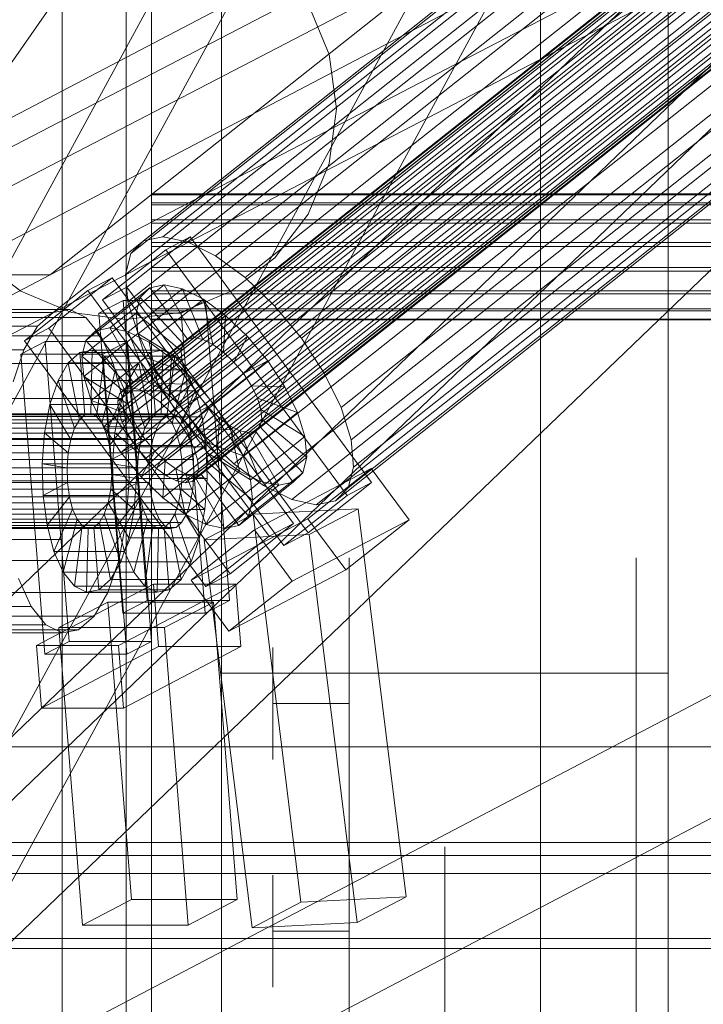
# Model space of a CAD drawing. Header units: millimetres. Extents: x -4738 to 65662, y -68080 to 6847.
# Tile 145 of 256: x -1517 to -1409, y -34225 to -34071. Entities that reach past the tile are written whole.
import ezdxf

# ---------------------------------------------------------------- set-up
doc = ezdxf.new("R2010")
doc.units = ezdxf.units.MM
for name, color, linetype, lineweight in [('COTAS_O', 1, 'Continuous', 0), ('frontal_briquetadora', 7, 'Continuous', 0), ('frontal_C03', 7, 'Continuous', 0), ('frontal_C10', 7, 'Continuous', 0), ('frontal_dosificador', 7, 'Continuous', 0), ('frontal_tolva', 7, 'Continuous', 0)]:
    doc.layers.add(name, color=color, linetype=linetype, lineweight=lineweight)
doc.dimstyles.new('R19_100', dxfattribs={"dimtxt": 250, "dimasz": 150, "dimexe": 150, "dimexo": 80, "dimgap": 100, "dimtad": 1, "dimtih": 1, "dimtoh": 1, "dimdsep": 46, "dimcen": 0.09, "dimadec": 0, "dimazin": 0, "dimtfac": 1, "dimtdec": 4, "dimtofl": 0, "dimtmove": 0, "dimatfit": 3, "dimfxl": 1, "dimtolj": 1, "dimtzin": 0, "dimarcsym": 0})

# ---------------------------------------------------------------- blocks, each defined once
blk = doc.blocks.new('DIM_R30_47')
at = {"layer": 'COTAS_O'}
for p, q in [((-1725, -31700), (-1025, -31700)), ((-1025, -31700), (-1070, -31850)), ((-1025, -34400), (-1025, -31700)), ((-1025, -31700), (-980, -31850)), ((-1025, -34400), (-1070, -34250)), ((-1025, -34400), (-980, -34250)), ((-1725, -34400), (-1025, -34400))]:
    blk.add_line(p, q, dxfattribs=at)
blk.add_text('2700 O', height=250, rotation=90, dxfattribs=at).set_placement((-1125, -33050))
blk = doc.blocks.new('DIM_R30_48')
at = {"layer": 'COTAS_O'}
for p, q in [((-1725, -33700), (-1575, -33655)), ((1725, -33700), (1575, -33655)), ((-1725, -34400), (-1725, -33700)), ((-1725, -33700), (1725, -33700)), ((-1725, -33700), (-1575, -33745)), ((1725, -33700), (1575, -33745)), ((1725, -34400), (1725, -33700))]:
    blk.add_line(p, q, dxfattribs=at)
blk.add_text('3450 O', height=250, dxfattribs=at).set_placement((0, -33600))
blk = doc.blocks.new('DIM_R30_53')
at = {"layer": 'COTAS_O'}
for p, q in [((-1480, -33670), (-780, -33670)), ((-780, -33670), (-825, -33820)), ((-780, -36000), (-780, -33670)), ((-780, -33670), (-735, -33820)), ((-780, -36000), (-825, -35850)), ((-780, -36000), (-735, -35850)), ((-1480, -36000), (-780, -36000))]:
    blk.add_line(p, q, dxfattribs=at)
blk.add_text('2330 O', height=250, rotation=90, dxfattribs=at).set_placement((-880, -34835))

msp = doc.modelspace()

# ---------------------------------------------------------------- linework, layer by layer
at = {"layer": 'frontal_briquetadora'}
for p, q in [((-1510, -34075.747), (-1510, -34064.906)), ((-1510, -34087.632), (-1510, -34075.747)), ((-1510, -34088.791), (-1510, -34083.177)), ((-1510, -34100.514), (-1510, -34087.632)), ((-1510, -34099.562), (-1510, -34088.791)), ((-1510, -34114.62), (-1510, -34099.562)), ((-1510, -34114.338), (-1510, -34100.514)), ((-1510, -34129.049), (-1510, -34114.338)), ((-1510, -34132.744), (-1510, -34114.62)), ((-1510, -34144.586), (-1510, -34129.049)), ((-1510, -34152.465), (-1510, -34132.744)), ((-1510, -34160.884), (-1510, -34144.586)), ((-1660, -34152.465), (-1510, -34152.465)), ((-1510, -34152.465), (-1510, -34172.186)), ((-1465, -34158.033), (-1465, -34155.338)), ((-1420, -34158.033), (-1420, -34155.338)), ((-1465, -34163.372), (-1465, -34158.033)), ((-1420, -34163.372), (-1420, -34158.033)), ((-1510, -34177.878), (-1510, -34160.884)), ((-1465, -34171.257), (-1465, -34163.372)), ((-1420, -34171.257), (-1420, -34163.372)), ((-1477, -34171.164), (-1477, -34169.426)), ((-1465, -34171.164), (-1465, -34169.426)), ((-1477, -34174.295), (-1477, -34171.164)), ((-1465, -34174.295), (-1465, -34171.164)), ((-1465, -34181.539), (-1465, -34171.257)), ((-1420, -34181.539), (-1420, -34171.257)), ((-1510, -34172.186), (-1510, -34190.31)), ((-1477, -34178.2), (-1477, -34174.295)), ((-1465, -34178.2), (-1465, -34174.295)), ((-1510, -34195.496), (-1510, -34177.878)), ((-1465, -34178.2), (-1477, -34178.2)), ((-1477, -34178.2), (-1477, -34182.105)), ((-1465, -34178.2), (-1465, -34182.105)), ((-1477, -34182.105), (-1477, -34185.236)), ((-1465, -34194.029), (-1465, -34181.539)), ((-1465, -34182.105), (-1465, -34185.236)), ((-1420, -34194.029), (-1420, -34181.539)), ((-1477, -34185.236), (-1477, -34186.974)), ((-1465, -34185.236), (-1465, -34186.974)), ((-1510, -34190.31), (-1510, -34205.367)), ((-1465, -34208.492), (-1465, -34194.029)), ((-1420, -34208.492), (-1420, -34194.029)), ((-1510, -34213.667), (-1510, -34195.496)), ((-1450, -34202.811), (-1450, -34200.668)), ((-1450, -34207.07), (-1450, -34202.811)), ((-1510, -34205.367), (-1510, -34216.139)), ((-1477, -34206.838), (-1477, -34205.1)), ((-1465, -34206.838), (-1465, -34205.1)), ((-1477, -34209.969), (-1477, -34206.838)), ((-1465, -34209.969), (-1465, -34206.838)), ((-1465, -34224.66), (-1465, -34208.492)), ((-1450, -34213.397), (-1450, -34207.07)), ((-1420, -34224.66), (-1420, -34208.492)), ((-1477, -34213.874), (-1477, -34209.969)), ((-1465, -34213.874), (-1465, -34209.969)), ((-1510, -34232.316), (-1510, -34213.667)), ((-1465, -34213.874), (-1477, -34213.874)), ((-1477, -34213.874), (-1477, -34217.779)), ((-1465, -34213.874), (-1465, -34217.779)), ((-1450, -34221.717), (-1450, -34213.397)), ((-1510, -34216.139), (-1510, -34221.752)), ((-1477, -34217.779), (-1477, -34220.911)), ((-1465, -34217.779), (-1465, -34220.911)), ((-1477, -34220.911), (-1477, -34222.649)), ((-1465, -34220.911), (-1465, -34222.649)), ((-1450, -34231.933), (-1450, -34221.717)), ((-1465, -34242.232), (-1465, -34224.66)), ((-1420, -34242.232), (-1420, -34224.66))]:
    msp.add_line(p, q, dxfattribs=at)
at = {"layer": 'frontal_C03'}
for p, q in [((-1500, -34954.179), (-1500, -32259.264)), ((-1496, -32259.264), (-1496, -34954.179)), ((-1435, -32259.264), (-1435, -34954.179)), ((-1500, -32263.162), (-1500, -34958.077)), ((-1435, -34958.077), (-1435, -32263.162)), ((-1500, -35437.51), (-1500, -32742.595)), ((-1435, -32742.595), (-1435, -35437.51)), ((-1500, -32746.492), (-1500, -35441.408)), ((-1496, -35441.408), (-1496, -32746.492)), ((-1435, -35441.408), (-1435, -32746.492)), ((-1485, -35988), (-1485, -33007.45)), ((-1415, -35988), (-1415, -33007.45)), ((-1485, -35988), (-1485, -33563.95)), ((-1415, -35988), (-1415, -33563.95)), ((-1496, -34099.707), (-1496, -34098.323)), ((-1496, -34098.323), (-1496, -34098.441)), ((1496, -34098.323), (-1496, -34098.323)), ((-1496, -34098.441), (-1496, -34100.042)), ((1496, -34098.441), (-1496, -34098.441)), ((-1496, -34102.381), (-1496, -34099.707)), ((1496, -34099.707), (-1496, -34099.707)), ((-1496, -34100.042), (-1496, -34102.883)), ((1496, -34100.042), (-1496, -34100.042)), ((-1496, -34105.94), (-1496, -34102.381)), ((1496, -34102.381), (-1496, -34102.381)), ((-1496, -34102.883), (-1496, -34106.531)), ((1496, -34102.883), (-1496, -34102.883)), ((-1496, -34109.84), (-1496, -34105.94)), ((-1496, -34105.94), (1496, -34105.94)), ((-1496, -34106.531), (-1496, -34110.431)), ((1496, -34106.531), (-1496, -34106.531)), ((-1496, -34113.488), (-1496, -34109.84)), ((1496, -34109.84), (-1496, -34109.84)), ((-1496, -34110.431), (-1496, -34113.989)), ((1496, -34110.431), (-1496, -34110.431)), ((-1496, -34116.329), (-1496, -34113.488)), ((1496, -34113.488), (-1496, -34113.488)), ((-1496, -34113.989), (-1496, -34116.664)), ((1496, -34113.989), (-1496, -34113.989)), ((-1496, -34117.93), (-1496, -34116.329)), ((1496, -34116.329), (-1496, -34116.329)), ((-1496, -34116.664), (-1496, -34118.048)), ((1496, -34116.664), (-1496, -34116.664)), ((-1496, -34118.048), (-1496, -34117.93)), ((1496, -34117.93), (-1496, -34117.93)), ((1496, -34118.048), (-1496, -34118.048)), ((-1485, -34173.45), (-1415, -34173.45)), ((-1485, -35988), (-1485, -34173.45)), ((-1415, -35988), (-1415, -34173.45))]:
    msp.add_line(p, q, dxfattribs=at)
at = {"layer": 'frontal_C10'}
for p, q in [((-1511.88, -34111.002), (-1136.601, -33916.019)), ((-1136.135, -33921.899), (-1511.413, -34116.882)), ((-1272.854, -33926.045), (-1717.35, -34352.76)), ((-1694.337, -34352.76), (-1249.842, -33926.045)), ((-1713.232, -34380.849), (-1268.737, -33954.133)), ((-1690.22, -34380.849), (-1245.724, -33954.133)), ((-1735.512, -34200.256), (-1276.132, -33959.683)), ((-1698.692, -34200.256), (-1239.313, -33959.683)), ((-1334.597, -33978.551), (-1494.22, -34105.026)), ((-1337.62, -33979.174), (-1497.243, -34105.649)), ((-1330.755, -33979.359), (-1490.378, -34105.833)), ((-1339.617, -33981.187), (-1499.24, -34107.661)), ((-1326.355, -33981.543), (-1485.978, -34108.018)), ((-1315.843, -33982.929), (-1501.005, -34129.639)), ((-1315.135, -33982.216), (-1500.298, -34128.926)), ((-1314.064, -33981.995), (-1499.227, -34128.705)), ((-1312.703, -33982.281), (-1497.865, -34128.992)), ((-1311.144, -33983.055), (-1496.306, -34129.766)), ((-1316.139, -33984.086), (-1501.302, -34130.796)), ((-1340.453, -33984.451), (-1500.076, -34110.926)), ((-1309.493, -33984.264), (-1494.656, -34130.975)), ((-1316.004, -33985.607), (-1501.166, -34132.317)), ((-1307.864, -33985.826), (-1493.027, -34132.536)), ((-1321.698, -33984.955), (-1481.321, -34111.43)), ((-1315.445, -33987.389), (-1500.608, -34134.1)), ((-1491.53, -34134.344), (-1306.367, -33987.633)), ((-1340.071, -33988.745), (-1499.694, -34115.219)), ((-1314.503, -33989.311), (-1499.665, -34136.022)), ((-1317.1, -33989.362), (-1476.723, -34115.836)), ((-1305.105, -33989.564), (-1490.267, -34136.274)), ((-1313.24, -33991.242), (-1498.403, -34137.952)), ((-1304.162, -33991.486), (-1489.325, -34138.196)), ((-1338.496, -33993.775), (-1498.119, -34120.249)), ((-1311.743, -33993.049), (-1496.906, -34139.76)), ((-1303.604, -33993.268), (-1488.766, -34139.978)), ((-1310.114, -33994.611), (-1495.277, -34141.321)), ((-1303.468, -33994.789), (-1488.631, -34141.5)), ((-1472.498, -34120.938), (-1312.875, -33994.463)), ((-1308.464, -33995.82), (-1493.626, -34142.53)), ((-1306.905, -33996.594), (-1492.067, -34143.304)), ((-1305.543, -33996.88), (-1490.706, -34143.59)), ((-1304.472, -33996.659), (-1489.635, -34143.369)), ((-1303.765, -33995.946), (-1488.927, -34142.656)), ((-1335.836, -33999.199), (-1495.459, -34125.674)), ((-1309.311, -33999.912), (-1468.934, -34126.386)), ((-1699.817, -34442.775), (-1460.488, -34002.775)), ((-1447.984, -34002.775), (-1687.313, -34442.775)), ((-1332.272, -34004.648), (-1491.895, -34131.122)), ((-1306.651, -34005.336), (-1466.274, -34131.81)), ((-1328.047, -34009.749), (-1487.67, -34136.224)), ((-1305.076, -34010.366), (-1464.699, -34136.841)), ((-1323.449, -34014.156), (-1483.072, -34140.63)), ((-1304.694, -34014.66), (-1464.317, -34141.134)), ((-1318.792, -34017.568), (-1478.415, -34144.042)), ((-1305.53, -34017.924), (-1465.153, -34144.398)), ((-1314.392, -34019.752), (-1474.015, -34146.226)), ((-1307.527, -34019.936), (-1467.15, -34146.411)), ((-1310.55, -34020.56), (-1470.173, -34147.034)), ((-1669.703, -34462.106), (-1430.373, -34022.106)), ((-1657.199, -34462.106), (-1417.869, -34022.106)), ((-1426.748, -34043.548), (-1802.026, -34238.531)), ((-1511.88, -34111.002), (-1426.748, -34043.548)), ((-1801.56, -34244.411), (-1426.281, -34049.429)), ((-1426.281, -34049.429), (-1511.413, -34116.882)), ((-1264.774, -34101.739), (-1724.153, -34342.312)), ((-1687.333, -34342.312), (-1227.954, -34101.739)), ((-1489.931, -34105.051), (-1499.863, -34112.921)), ((-1494.22, -34105.026), (-1497.243, -34105.649)), ((-1490.378, -34105.833), (-1494.22, -34105.026)), ((-1493.75, -34107.056), (-1489.931, -34105.051)), ((-1461.497, -34143.566), (-1489.931, -34105.051)), ((-1497.243, -34105.649), (-1499.24, -34107.661)), ((-1485.978, -34108.018), (-1490.378, -34105.833)), ((-1503.682, -34114.925), (-1493.75, -34107.056)), ((-1499.24, -34107.661), (-1500.076, -34110.926)), ((-1493.75, -34107.056), (-1465.315, -34145.571)), ((-1481.321, -34111.43), (-1485.978, -34108.018)), ((-1887.158, -34305.985), (-1511.88, -34111.002)), ((-1631.544, -34111.002), (-1511.88, -34111.002)), ((-1500.076, -34110.926), (-1499.694, -34115.219)), ((-1502.15, -34111.466), (-1512.082, -34119.336)), ((-1505.968, -34113.471), (-1502.15, -34111.466)), ((-1494.028, -34112.566), (-1502.542, -34119.312)), ((-1473.715, -34149.981), (-1502.15, -34111.466)), ((-1496.289, -34113.033), (-1494.028, -34112.566)), ((-1489.295, -34120.836), (-1494.028, -34112.566)), ((-1494.028, -34112.566), (-1491.154, -34113.171)), ((-1476.723, -34115.836), (-1481.321, -34111.43)), ((-1515.9, -34121.341), (-1505.968, -34113.471)), ((-1505.968, -34113.471), (-1477.533, -34151.986)), ((-1496.289, -34113.033), (-1504.803, -34119.778)), ((-1499.863, -34112.921), (-1503.682, -34114.925)), ((-1499.863, -34112.921), (-1471.429, -34151.436)), ((-1491.154, -34113.171), (-1499.667, -34119.916)), ((-1497.784, -34114.538), (-1496.289, -34113.033)), ((-1490.366, -34121.057), (-1496.289, -34113.033)), ((-1487.933, -34121.122), (-1491.154, -34113.171)), ((-1491.154, -34113.171), (-1487.863, -34114.805)), ((-1497.784, -34114.538), (-1506.297, -34121.283)), ((-1500.425, -34115.023), (-1504.253, -34117.028)), ((-1475.247, -34153.44), (-1503.682, -34114.925)), ((-1487.538, -34115.023), (-1500.425, -34115.023)), ((-1500.425, -34115.023), (-1496.665, -34162.048)), ((-1499.694, -34115.219), (-1498.119, -34120.249)), ((-1498.409, -34116.98), (-1497.784, -34114.538)), ((-1491.073, -34121.77), (-1497.784, -34114.538)), ((-1487.863, -34114.805), (-1496.376, -34121.55)), ((-1491.366, -34117.028), (-1487.538, -34115.023)), ((-1486.374, -34121.896), (-1487.863, -34114.805)), ((-1487.863, -34114.805), (-1484.379, -34117.357)), ((-1483.778, -34162.048), (-1487.538, -34115.023)), ((-1472.498, -34120.938), (-1476.723, -34115.836)), ((-1511.413, -34116.882), (-1886.692, -34311.865)), ((-1511.413, -34116.882), (-1750.743, -34116.882)), ((-1508.829, -34116.412), (-1748.158, -34116.412)), ((-1511.413, -34116.882), (-1631.078, -34116.882)), ((-1513.862, -34119.048), (-1511.413, -34116.882)), ((-1511.413, -34116.882), (-1508.829, -34116.412)), ((-1508.829, -34116.412), (-1506.285, -34117.669)), ((-1498.409, -34116.98), (-1506.922, -34123.725)), ((-1504.253, -34117.028), (-1491.366, -34117.028)), ((-1500.493, -34164.053), (-1504.253, -34117.028)), ((-1491.37, -34122.926), (-1498.409, -34116.98)), ((-1498.123, -34120.192), (-1498.409, -34116.98)), ((-1484.379, -34117.357), (-1492.892, -34124.102)), ((-1491.366, -34117.028), (-1487.606, -34164.053)), ((-1484.724, -34123.105), (-1484.379, -34117.357)), ((-1484.379, -34117.357), (-1480.94, -34120.653)), ((-1513.862, -34119.048), (-1753.191, -34119.048)), ((-1506.285, -34117.669), (-1745.614, -34117.669)), ((-1516.008, -34122.762), (-1513.862, -34119.048)), ((-1506.285, -34117.669), (-1503.955, -34120.569)), ((-1503.955, -34120.569), (-1743.284, -34120.569)), ((-1512.082, -34119.336), (-1515.9, -34121.341)), ((-1512.082, -34119.336), (-1483.647, -34157.851)), ((-1498.123, -34120.192), (-1506.636, -34126.937)), ((-1504.803, -34119.778), (-1506.297, -34121.283)), ((-1502.542, -34119.312), (-1504.803, -34119.778)), ((-1504.803, -34119.778), (-1498.879, -34127.802)), ((-1503.955, -34120.569), (-1501.998, -34124.914)), ((-1499.667, -34119.916), (-1502.542, -34119.312)), ((-1502.542, -34119.312), (-1497.808, -34127.581)), ((-1496.376, -34121.55), (-1499.667, -34119.916)), ((-1499.667, -34119.916), (-1496.446, -34127.867)), ((-1491.234, -34124.448), (-1498.123, -34120.192)), ((-1496.944, -34123.954), (-1498.123, -34120.192)), ((-1498.119, -34120.249), (-1495.459, -34125.674)), ((-1512.675, -34121.438), (-1516.503, -34123.443)), ((-1487.465, -34159.856), (-1515.9, -34121.341)), ((-1499.788, -34121.438), (-1512.675, -34121.438)), ((-1512.675, -34121.438), (-1508.915, -34168.464)), ((-1506.297, -34121.283), (-1506.922, -34123.725)), ((-1506.297, -34121.283), (-1499.587, -34128.515)), ((-1503.616, -34123.443), (-1499.788, -34121.438)), ((-1496.028, -34168.464), (-1499.788, -34121.438)), ((-1499.587, -34128.515), (-1491.073, -34121.77)), ((-1498.879, -34127.802), (-1490.366, -34121.057)), ((-1497.808, -34127.581), (-1489.295, -34120.836)), ((-1496.446, -34127.867), (-1487.933, -34121.122)), ((-1492.892, -34124.102), (-1496.376, -34121.55)), ((-1496.376, -34121.55), (-1494.887, -34128.641)), ((-1494.887, -34128.641), (-1486.374, -34121.896)), ((-1491.073, -34121.77), (-1491.37, -34122.926)), ((-1490.366, -34121.057), (-1491.073, -34121.77)), ((-1489.295, -34120.836), (-1490.366, -34121.057)), ((-1480.94, -34120.653), (-1489.453, -34127.399)), ((-1487.933, -34121.122), (-1489.295, -34120.836)), ((-1486.374, -34121.896), (-1487.933, -34121.122)), ((-1484.724, -34123.105), (-1486.374, -34121.896)), ((-1483.095, -34124.666), (-1480.94, -34120.653)), ((-1480.94, -34120.653), (-1477.78, -34124.469)), ((-1468.934, -34126.386), (-1472.498, -34120.938)), ((-1516.008, -34122.762), (-1755.338, -34122.762)), ((-1517.706, -34127.771), (-1516.008, -34122.762)), ((-1516.503, -34123.443), (-1503.616, -34123.443)), ((-1512.743, -34170.468), (-1516.503, -34123.443)), ((-1507.23, -34123.152), (-1509.062, -34124.772)), ((-1505.297, -34122.8), (-1507.23, -34123.152)), ((-1507.23, -34123.152), (-1506.447, -34132.949)), ((-1496.184, -34123.152), (-1507.23, -34123.152)), ((-1505.297, -34122.8), (-1505.531, -34132.782)), ((-1503.394, -34123.741), (-1505.297, -34122.8)), ((-1494.251, -34122.8), (-1505.297, -34122.8)), ((-1503.616, -34123.443), (-1499.856, -34170.468)), ((-1499.883, -34129.672), (-1491.37, -34122.926)), ((-1498.016, -34124.772), (-1496.184, -34123.152)), ((-1496.184, -34123.152), (-1494.251, -34122.8)), ((-1495.401, -34132.949), (-1496.184, -34123.152)), ((-1494.485, -34132.782), (-1494.251, -34122.8)), ((-1494.251, -34122.8), (-1492.348, -34123.741)), ((-1493.237, -34129.85), (-1484.724, -34123.105)), ((-1491.37, -34122.926), (-1491.234, -34124.448)), ((-1483.095, -34124.666), (-1484.724, -34123.105)), ((-1501.998, -34124.914), (-1741.327, -34124.914)), ((-1509.062, -34124.772), (-1510.667, -34127.55)), ((-1509.062, -34124.772), (-1507.314, -34133.716)), ((-1498.016, -34124.772), (-1509.062, -34124.772)), ((-1506.922, -34123.725), (-1499.883, -34129.672)), ((-1506.922, -34123.725), (-1506.636, -34126.937)), ((-1496.944, -34123.954), (-1505.458, -34130.7)), ((-1503.394, -34123.741), (-1504.629, -34133.228)), ((-1501.651, -34125.91), (-1503.394, -34123.741)), ((-1492.348, -34123.741), (-1503.394, -34123.741)), ((-1501.998, -34124.914), (-1500.546, -34130.407)), ((-1499.747, -34131.193), (-1491.234, -34124.448)), ((-1499.621, -34127.55), (-1498.016, -34124.772)), ((-1496.268, -34133.716), (-1498.016, -34124.772)), ((-1490.676, -34126.23), (-1496.944, -34123.954)), ((-1494.955, -34128.012), (-1496.944, -34123.954)), ((-1493.583, -34133.228), (-1492.348, -34123.741)), ((-1492.892, -34124.102), (-1493.237, -34129.85)), ((-1489.453, -34127.399), (-1492.892, -34124.102)), ((-1492.348, -34123.741), (-1490.605, -34125.91)), ((-1491.608, -34131.412), (-1483.095, -34124.666)), ((-1491.234, -34124.448), (-1490.676, -34126.23)), ((-1486.293, -34131.215), (-1477.78, -34124.469)), ((-1481.598, -34126.474), (-1483.095, -34124.666)), ((-1477.78, -34124.469), (-1481.598, -34126.474)), ((-1477.78, -34124.469), (-1475.114, -34128.545)), ((-1501.651, -34125.91), (-1503.804, -34134.255)), ((-1500.187, -34129.16), (-1501.651, -34125.91)), ((-1490.605, -34125.91), (-1501.651, -34125.91)), ((-1499.189, -34132.975), (-1490.676, -34126.23)), ((-1495.459, -34125.674), (-1491.895, -34131.122)), ((-1492.758, -34134.255), (-1490.605, -34125.91)), ((-1490.676, -34126.23), (-1489.733, -34128.152)), ((-1490.605, -34125.91), (-1489.141, -34129.16)), ((-1481.598, -34126.474), (-1490.111, -34133.219)), ((-1480.335, -34128.405), (-1481.598, -34126.474)), ((-1466.274, -34131.81), (-1468.934, -34126.386)), ((-1510.667, -34127.55), (-1511.937, -34131.297)), ((-1510.667, -34127.55), (-1508.075, -34135.032)), ((-1499.621, -34127.55), (-1510.667, -34127.55)), ((-1506.636, -34126.937), (-1499.747, -34131.193)), ((-1506.636, -34126.937), (-1505.458, -34130.7)), ((-1494.955, -34128.012), (-1503.468, -34134.757)), ((-1500.891, -34131.297), (-1499.621, -34127.55)), ((-1497.029, -34135.032), (-1499.621, -34127.55)), ((-1499.587, -34128.515), (-1498.879, -34127.802)), ((-1498.879, -34127.802), (-1497.808, -34127.581)), ((-1498.247, -34134.897), (-1489.733, -34128.152)), ((-1497.808, -34127.581), (-1496.446, -34127.867)), ((-1496.446, -34127.867), (-1494.887, -34128.641)), ((-1489.733, -34128.152), (-1494.955, -34128.012)), ((-1492.289, -34132.087), (-1494.955, -34128.012)), ((-1489.453, -34127.399), (-1491.608, -34131.412)), ((-1489.733, -34128.152), (-1488.471, -34130.083)), ((-1486.293, -34131.215), (-1489.453, -34127.399)), ((-1500.187, -34129.16), (-1503.11, -34135.795)), ((-1501.005, -34129.639), (-1501.302, -34130.796)), ((-1500.298, -34128.926), (-1501.005, -34129.639)), ((-1499.227, -34128.705), (-1500.298, -34128.926)), ((-1499.101, -34133.269), (-1500.187, -34129.16)), ((-1489.141, -34129.16), (-1500.187, -34129.16)), ((-1499.883, -34129.672), (-1499.587, -34128.515)), ((-1499.747, -34131.193), (-1499.883, -34129.672)), ((-1497.865, -34128.992), (-1499.227, -34128.705)), ((-1496.306, -34129.766), (-1497.865, -34128.992)), ((-1494.656, -34130.975), (-1496.306, -34129.766)), ((-1494.887, -34128.641), (-1493.237, -34129.85)), ((-1493.237, -34129.85), (-1491.608, -34131.412)), ((-1492.064, -34135.795), (-1489.141, -34129.16)), ((-1489.141, -34129.16), (-1488.055, -34133.269)), ((-1488.848, -34135.15), (-1480.335, -34128.405)), ((-1475.114, -34128.545), (-1483.627, -34135.29)), ((-1479.392, -34130.327), (-1480.335, -34128.405)), ((-1480.335, -34128.405), (-1475.114, -34128.545)), ((-1475.114, -34128.545), (-1473.124, -34132.602)), ((-1500.546, -34130.407), (-1739.876, -34130.407)), ((-1511.937, -34131.297), (-1512.785, -34135.758)), ((-1511.937, -34131.297), (-1508.676, -34136.807)), ((-1500.891, -34131.297), (-1511.937, -34131.297)), ((-1505.458, -34130.7), (-1499.189, -34132.975)), ((-1505.458, -34130.7), (-1503.468, -34134.757)), ((-1501.739, -34135.758), (-1500.891, -34131.297)), ((-1501.302, -34130.796), (-1501.166, -34132.317)), ((-1497.63, -34136.807), (-1500.891, -34131.297)), ((-1500.546, -34130.407), (-1499.7, -34136.674)), ((-1499.189, -34132.975), (-1499.747, -34131.193)), ((-1496.984, -34136.828), (-1488.471, -34130.083)), ((-1493.027, -34132.536), (-1494.656, -34130.975)), ((-1488.471, -34130.083), (-1492.289, -34132.087)), ((-1491.895, -34131.122), (-1487.67, -34136.224)), ((-1491.608, -34131.412), (-1490.111, -34133.219)), ((-1490.111, -34133.219), (-1486.293, -34131.215)), ((-1488.471, -34130.083), (-1486.974, -34131.89)), ((-1487.906, -34137.072), (-1479.392, -34130.327)), ((-1483.627, -34135.29), (-1486.293, -34131.215)), ((-1478.834, -34132.109), (-1479.392, -34130.327)), ((-1479.392, -34130.327), (-1473.124, -34132.602)), ((-1493.56, -34132.949), (-1766.027, -34132.949)), ((-1492.644, -34132.782), (-1765.111, -34132.782)), ((-1507.314, -34133.716), (-1506.447, -34132.949)), ((-1506.447, -34132.949), (-1505.531, -34132.782)), ((-1506.447, -34132.949), (-1495.401, -34132.949)), ((-1505.531, -34132.782), (-1504.629, -34133.228)), ((-1505.531, -34132.782), (-1494.485, -34132.782)), ((-1501.166, -34132.317), (-1500.608, -34134.1)), ((-1492.289, -34132.087), (-1500.802, -34138.833)), ((-1495.401, -34132.949), (-1496.268, -34133.716)), ((-1495.487, -34138.636), (-1486.974, -34131.89)), ((-1494.485, -34132.782), (-1495.401, -34132.949)), ((-1493.583, -34133.228), (-1494.485, -34132.782)), ((-1494.427, -34133.716), (-1493.56, -34132.949)), ((-1493.56, -34132.949), (-1492.644, -34132.782)), ((-1491.53, -34134.344), (-1493.027, -34132.536)), ((-1492.644, -34132.782), (-1491.742, -34133.228)), ((-1489.128, -34135.903), (-1492.289, -34132.087)), ((-1486.974, -34131.89), (-1489.128, -34135.903)), ((-1487.348, -34138.854), (-1478.834, -34132.109)), ((-1486.974, -34131.89), (-1485.344, -34133.452)), ((-1473.124, -34132.602), (-1481.637, -34139.348)), ((-1478.699, -34133.63), (-1478.834, -34132.109)), ((-1478.834, -34132.109), (-1471.946, -34136.365)), ((-1473.124, -34132.602), (-1471.946, -34136.365)), ((-1464.699, -34136.841), (-1466.274, -34131.81)), ((-1494.427, -34133.716), (-1766.895, -34133.716)), ((-1491.742, -34133.228), (-1764.21, -34133.228)), ((-1490.917, -34134.255), (-1763.384, -34134.255)), ((-1508.075, -34135.032), (-1507.314, -34133.716)), ((-1507.314, -34133.716), (-1496.268, -34133.716)), ((-1504.629, -34133.228), (-1503.804, -34134.255)), ((-1504.629, -34133.228), (-1493.583, -34133.228)), ((-1503.804, -34134.255), (-1503.11, -34135.795)), ((-1503.804, -34134.255), (-1492.758, -34134.255)), ((-1499.101, -34133.269), (-1502.596, -34137.741)), ((-1500.608, -34134.1), (-1499.665, -34136.022)), ((-1498.247, -34134.897), (-1499.189, -34132.975)), ((-1498.468, -34137.957), (-1499.101, -34133.269)), ((-1488.055, -34133.269), (-1499.101, -34133.269)), ((-1496.268, -34133.716), (-1497.029, -34135.032)), ((-1495.188, -34135.032), (-1494.427, -34133.716)), ((-1493.858, -34140.197), (-1485.344, -34133.452)), ((-1492.758, -34134.255), (-1493.583, -34133.228)), ((-1492.064, -34135.795), (-1492.758, -34134.255)), ((-1491.742, -34133.228), (-1490.917, -34134.255)), ((-1491.55, -34137.741), (-1488.055, -34133.269)), ((-1490.267, -34136.274), (-1491.53, -34134.344)), ((-1490.917, -34134.255), (-1490.223, -34135.795)), ((-1490.111, -34133.219), (-1488.848, -34135.15)), ((-1488.055, -34133.269), (-1487.422, -34137.957)), ((-1487.212, -34140.376), (-1478.699, -34133.63)), ((-1485.344, -34133.452), (-1485.689, -34139.2)), ((-1485.344, -34133.452), (-1483.694, -34134.661)), ((-1478.995, -34134.787), (-1478.699, -34133.63)), ((-1478.699, -34133.63), (-1471.66, -34139.577)), ((-1495.188, -34135.032), (-1767.655, -34135.032)), ((-1490.223, -34135.795), (-1762.691, -34135.795)), ((-1512.785, -34135.758), (-1513.152, -34140.628)), ((-1512.785, -34135.758), (-1509.078, -34138.92)), ((-1501.739, -34135.758), (-1512.785, -34135.758)), ((-1508.676, -34136.807), (-1508.075, -34135.032)), ((-1508.075, -34135.032), (-1497.029, -34135.032)), ((-1503.468, -34134.757), (-1498.247, -34134.897)), ((-1503.468, -34134.757), (-1500.802, -34138.833)), ((-1503.11, -34135.795), (-1502.596, -34137.741)), ((-1503.11, -34135.795), (-1492.064, -34135.795)), ((-1502.106, -34140.628), (-1501.739, -34135.758)), ((-1498.032, -34138.92), (-1501.739, -34135.758)), ((-1499.665, -34136.022), (-1498.403, -34137.952)), ((-1496.984, -34136.828), (-1498.247, -34134.897)), ((-1489.128, -34135.903), (-1497.642, -34142.649)), ((-1497.029, -34135.032), (-1497.63, -34136.807)), ((-1495.789, -34136.807), (-1495.188, -34135.032)), ((-1492.207, -34141.406), (-1483.694, -34134.661)), ((-1491.55, -34137.741), (-1492.064, -34135.795)), ((-1490.648, -34142.18), (-1482.135, -34135.435)), ((-1490.223, -34135.795), (-1489.709, -34137.741)), ((-1489.287, -34142.466), (-1480.774, -34135.721)), ((-1485.689, -34139.2), (-1489.128, -34135.903)), ((-1483.627, -34135.29), (-1488.848, -34135.15)), ((-1488.848, -34135.15), (-1487.906, -34137.072)), ((-1488.216, -34142.245), (-1479.703, -34135.5)), ((-1487.508, -34141.532), (-1478.995, -34134.787)), ((-1483.694, -34134.661), (-1482.205, -34141.752)), ((-1483.694, -34134.661), (-1482.135, -34135.435)), ((-1481.637, -34139.348), (-1483.627, -34135.29)), ((-1482.135, -34135.435), (-1478.914, -34143.386)), ((-1482.135, -34135.435), (-1480.774, -34135.721)), ((-1480.774, -34135.721), (-1479.703, -34135.5)), ((-1480.774, -34135.721), (-1476.04, -34143.99)), ((-1479.703, -34135.5), (-1478.995, -34134.787)), ((-1479.703, -34135.5), (-1473.779, -34143.524)), ((-1478.995, -34134.787), (-1472.285, -34142.019)), ((-1495.789, -34136.807), (-1768.257, -34136.807)), ((-1739.029, -34136.674), (-1499.7, -34136.674)), ((-1509.078, -34138.92), (-1508.676, -34136.807)), ((-1508.676, -34136.807), (-1497.63, -34136.807)), ((-1500.802, -34138.833), (-1496.984, -34136.828)), ((-1499.7, -34136.674), (-1499.516, -34143.288)), ((-1497.63, -34136.807), (-1498.032, -34138.92)), ((-1495.487, -34138.636), (-1496.984, -34136.828)), ((-1496.191, -34138.92), (-1495.789, -34136.807)), ((-1489.325, -34138.196), (-1490.267, -34136.274)), ((-1481.637, -34139.348), (-1487.906, -34137.072)), ((-1487.906, -34137.072), (-1487.348, -34138.854)), ((-1487.67, -34136.224), (-1483.072, -34140.63)), ((-1471.946, -34136.365), (-1480.459, -34143.11)), ((-1471.946, -34136.365), (-1471.66, -34139.577)), ((-1464.317, -34141.134), (-1464.699, -34136.841)), ((-1496.191, -34138.92), (-1768.658, -34138.92)), ((-1489.709, -34137.741), (-1762.176, -34137.741)), ((-1509.252, -34141.227), (-1509.078, -34138.92)), ((-1509.078, -34138.92), (-1498.032, -34138.92)), ((-1502.596, -34137.741), (-1502.296, -34139.962)), ((-1502.596, -34137.741), (-1491.55, -34137.741)), ((-1502.296, -34139.962), (-1498.468, -34137.957)), ((-1500.802, -34138.833), (-1497.642, -34142.649)), ((-1498.468, -34137.957), (-1487.422, -34137.957)), ((-1498.331, -34142.904), (-1498.468, -34137.957)), ((-1498.403, -34137.952), (-1496.906, -34139.76)), ((-1498.032, -34138.92), (-1498.206, -34141.227)), ((-1497.642, -34142.649), (-1495.487, -34138.636)), ((-1496.365, -34141.227), (-1496.191, -34138.92)), ((-1493.858, -34140.197), (-1495.487, -34138.636)), ((-1491.25, -34139.962), (-1491.55, -34137.741)), ((-1487.422, -34137.957), (-1491.25, -34139.962)), ((-1489.709, -34137.741), (-1489.409, -34139.962)), ((-1488.766, -34139.978), (-1489.325, -34138.196)), ((-1487.422, -34137.957), (-1487.285, -34142.904)), ((-1480.459, -34143.11), (-1487.348, -34138.854)), ((-1487.348, -34138.854), (-1487.212, -34140.376)), ((-1761.876, -34139.962), (-1489.409, -34139.962)), ((-1513.152, -34140.628), (-1509.252, -34141.227)), ((-1502.106, -34140.628), (-1513.152, -34140.628)), ((-1513.152, -34140.628), (-1513.015, -34145.575)), ((-1491.25, -34139.962), (-1502.296, -34139.962)), ((-1502.296, -34139.962), (-1502.231, -34142.305)), ((-1498.206, -34141.227), (-1502.106, -34140.628)), ((-1501.969, -34145.575), (-1502.106, -34140.628)), ((-1496.906, -34139.76), (-1495.277, -34141.321)), ((-1485.689, -34139.2), (-1494.202, -34145.945)), ((-1494.202, -34145.945), (-1493.858, -34140.197)), ((-1492.207, -34141.406), (-1493.858, -34140.197)), ((-1491.185, -34142.305), (-1491.25, -34139.962)), ((-1489.409, -34139.962), (-1489.344, -34142.305)), ((-1488.631, -34141.5), (-1488.766, -34139.978)), ((-1487.212, -34140.376), (-1487.508, -34141.532)), ((-1480.173, -34146.322), (-1487.212, -34140.376)), ((-1482.205, -34141.752), (-1485.689, -34139.2)), ((-1483.072, -34140.63), (-1478.415, -34144.042)), ((-1480.459, -34143.11), (-1481.637, -34139.348)), ((-1471.66, -34139.577), (-1480.173, -34146.322)), ((-1471.66, -34139.577), (-1472.285, -34142.019)), ((-1496.365, -34141.227), (-1768.832, -34141.227)), ((-1509.252, -34141.227), (-1498.206, -34141.227)), ((-1509.187, -34143.57), (-1509.252, -34141.227)), ((-1498.206, -34141.227), (-1498.141, -34143.57)), ((-1496.3, -34143.57), (-1496.365, -34141.227)), ((-1495.277, -34141.321), (-1493.626, -34142.53)), ((-1490.718, -34148.497), (-1492.207, -34141.406)), ((-1490.648, -34142.18), (-1492.207, -34141.406)), ((-1482.205, -34141.752), (-1490.718, -34148.497)), ((-1487.427, -34150.131), (-1490.648, -34142.18)), ((-1489.287, -34142.466), (-1490.648, -34142.18)), ((-1488.927, -34142.656), (-1488.631, -34141.5)), ((-1487.508, -34141.532), (-1488.216, -34142.245)), ((-1480.798, -34148.764), (-1487.508, -34141.532)), ((-1478.914, -34143.386), (-1482.205, -34141.752)), ((-1472.285, -34142.019), (-1480.798, -34148.764)), ((-1479.864, -34150.983), (-1461.536, -34141.36)), ((-1472.285, -34142.019), (-1473.779, -34143.524)), ((-1461.536, -34141.36), (-1471.468, -34149.229)), ((-1465.153, -34144.398), (-1464.317, -34141.134)), ((-1455.612, -34149.384), (-1461.536, -34141.36)), ((-1496.3, -34143.57), (-1768.767, -34143.57)), ((-1489.344, -34142.305), (-1761.811, -34142.305)), ((-1499.516, -34143.288), (-1738.846, -34143.288)), ((-1513.015, -34145.575), (-1509.187, -34143.57)), ((-1509.187, -34143.57), (-1498.141, -34143.57)), ((-1508.887, -34145.791), (-1509.187, -34143.57)), ((-1502.231, -34142.305), (-1502.405, -34144.612)), ((-1498.331, -34142.904), (-1502.231, -34142.305)), ((-1502.231, -34142.305), (-1491.185, -34142.305)), ((-1498.141, -34143.57), (-1501.969, -34145.575)), ((-1499.516, -34143.288), (-1500.008, -34149.798)), ((-1498.698, -34147.774), (-1498.331, -34142.904)), ((-1487.285, -34142.904), (-1498.331, -34142.904)), ((-1498.141, -34143.57), (-1497.841, -34145.791)), ((-1497.642, -34142.649), (-1494.202, -34145.945)), ((-1496, -34145.791), (-1496.3, -34143.57)), ((-1493.626, -34142.53), (-1492.067, -34143.304)), ((-1492.067, -34143.304), (-1490.706, -34143.59)), ((-1491.359, -34144.612), (-1491.185, -34142.305)), ((-1491.185, -34142.305), (-1487.285, -34142.904)), ((-1490.706, -34143.59), (-1489.635, -34143.369)), ((-1489.635, -34143.369), (-1488.927, -34142.656)), ((-1489.344, -34142.305), (-1489.518, -34144.612)), ((-1488.216, -34142.245), (-1489.287, -34142.466)), ((-1484.553, -34150.736), (-1489.287, -34142.466)), ((-1482.292, -34150.269), (-1488.216, -34142.245)), ((-1487.285, -34142.904), (-1487.652, -34147.774)), ((-1478.914, -34143.386), (-1487.427, -34150.131)), ((-1473.779, -34143.524), (-1482.292, -34150.269)), ((-1480.173, -34146.322), (-1480.459, -34143.11)), ((-1476.04, -34143.99), (-1478.914, -34143.386)), ((-1473.779, -34143.524), (-1476.04, -34143.99)), ((-1471.429, -34151.436), (-1461.497, -34143.566)), ((-1461.497, -34143.566), (-1465.315, -34145.571)), ((-1489.518, -34144.612), (-1761.986, -34144.612)), ((-1502.405, -34144.612), (-1502.807, -34146.725)), ((-1498.698, -34147.774), (-1502.405, -34144.612)), ((-1502.405, -34144.612), (-1491.359, -34144.612)), ((-1491.761, -34146.725), (-1491.359, -34144.612)), ((-1491.359, -34144.612), (-1487.652, -34147.774)), ((-1489.518, -34144.612), (-1489.92, -34146.725)), ((-1476.04, -34143.99), (-1484.553, -34150.736)), ((-1478.415, -34144.042), (-1474.015, -34146.226)), ((-1467.15, -34146.411), (-1465.153, -34144.398)), ((-1496, -34145.791), (-1768.467, -34145.791)), ((-1489.92, -34146.725), (-1762.387, -34146.725)), ((-1501.969, -34145.575), (-1513.015, -34145.575)), ((-1513.015, -34145.575), (-1512.382, -34150.263)), ((-1512.382, -34150.263), (-1508.887, -34145.791)), ((-1508.887, -34145.791), (-1497.841, -34145.791)), ((-1508.373, -34147.737), (-1508.887, -34145.791)), ((-1502.807, -34146.725), (-1503.408, -34148.5)), ((-1499.546, -34152.235), (-1502.807, -34146.725)), ((-1502.807, -34146.725), (-1491.761, -34146.725)), ((-1501.336, -34150.263), (-1501.969, -34145.575)), ((-1497.841, -34145.791), (-1501.336, -34150.263)), ((-1497.841, -34145.791), (-1497.327, -34147.737)), ((-1495.486, -34147.737), (-1496, -34145.791)), ((-1494.202, -34145.945), (-1490.718, -34148.497)), ((-1492.362, -34148.5), (-1491.761, -34146.725)), ((-1491.761, -34146.725), (-1488.5, -34152.235)), ((-1489.92, -34146.725), (-1490.521, -34148.5)), ((-1480.798, -34148.764), (-1480.173, -34146.322)), ((-1465.315, -34145.571), (-1475.247, -34153.44)), ((-1474.015, -34146.226), (-1470.173, -34147.034)), ((-1470.173, -34147.034), (-1467.15, -34146.411)), ((-1495.486, -34147.737), (-1767.953, -34147.737)), ((-1511.296, -34154.372), (-1508.373, -34147.737)), ((-1508.373, -34147.737), (-1497.327, -34147.737)), ((-1507.679, -34149.277), (-1508.373, -34147.737)), ((-1497.327, -34147.737), (-1500.25, -34154.372)), ((-1499.546, -34152.235), (-1498.698, -34147.774)), ((-1487.652, -34147.774), (-1498.698, -34147.774)), ((-1497.327, -34147.737), (-1496.633, -34149.277)), ((-1494.792, -34149.277), (-1495.486, -34147.737)), ((-1487.652, -34147.774), (-1488.5, -34152.235)), ((-1463.595, -34147.694), (-1480.081, -34148.508)), ((-1471.251, -34151.705), (-1463.595, -34147.694)), ((-1456.09, -34208.522), (-1463.595, -34147.694)), ((-1494.792, -34149.277), (-1767.259, -34149.277)), ((-1491.282, -34149.816), (-1763.749, -34149.816)), ((-1490.521, -34148.5), (-1762.989, -34148.5)), ((-1500.008, -34149.798), (-1739.337, -34149.798)), ((-1509.832, -34157.622), (-1507.679, -34149.277)), ((-1507.679, -34149.277), (-1496.633, -34149.277)), ((-1506.854, -34150.304), (-1507.679, -34149.277)), ((-1504.169, -34149.816), (-1505.037, -34150.583)), ((-1503.408, -34148.5), (-1504.169, -34149.816)), ((-1502.421, -34158.76), (-1504.169, -34149.816)), ((-1504.169, -34149.816), (-1493.123, -34149.816)), ((-1500.816, -34155.982), (-1503.408, -34148.5)), ((-1503.408, -34148.5), (-1492.362, -34148.5)), ((-1500.008, -34149.798), (-1501.141, -34155.761)), ((-1496.633, -34149.277), (-1498.786, -34157.622)), ((-1496.633, -34149.277), (-1495.808, -34150.304)), ((-1493.967, -34150.304), (-1494.792, -34149.277)), ((-1493.991, -34150.583), (-1493.123, -34149.816)), ((-1493.123, -34149.816), (-1492.362, -34148.5)), ((-1493.123, -34149.816), (-1491.375, -34158.76)), ((-1492.362, -34148.5), (-1489.77, -34155.982)), ((-1491.282, -34149.816), (-1492.15, -34150.583)), ((-1490.521, -34148.5), (-1491.282, -34149.816)), ((-1490.718, -34148.497), (-1487.427, -34150.131)), ((-1471.468, -34149.229), (-1489.796, -34158.852)), ((-1480.081, -34148.508), (-1487.737, -34152.518)), ((-1482.292, -34150.269), (-1480.798, -34148.764)), ((-1480.081, -34148.508), (-1472.576, -34209.335)), ((-1455.612, -34149.384), (-1473.94, -34159.007)), ((-1471.468, -34149.229), (-1465.545, -34157.253)), ((-1465.545, -34157.253), (-1455.612, -34149.384)), ((-1493.967, -34150.304), (-1766.434, -34150.304)), ((-1493.065, -34150.75), (-1765.532, -34150.75)), ((-1492.15, -34150.583), (-1764.617, -34150.583)), ((-1501.336, -34150.263), (-1512.382, -34150.263)), ((-1512.382, -34150.263), (-1511.296, -34154.372)), ((-1508.089, -34159.791), (-1506.854, -34150.304)), ((-1506.854, -34150.304), (-1495.808, -34150.304)), ((-1505.952, -34150.75), (-1506.854, -34150.304)), ((-1506.186, -34160.732), (-1505.952, -34150.75)), ((-1505.037, -34150.583), (-1505.952, -34150.75)), ((-1505.952, -34150.75), (-1494.906, -34150.75)), ((-1504.253, -34160.38), (-1505.037, -34150.583)), ((-1505.037, -34150.583), (-1493.991, -34150.583)), ((-1500.25, -34154.372), (-1501.336, -34150.263)), ((-1495.808, -34150.304), (-1497.043, -34159.791)), ((-1495.808, -34150.304), (-1494.906, -34150.75)), ((-1494.906, -34150.75), (-1495.14, -34160.732)), ((-1494.906, -34150.75), (-1493.991, -34150.583)), ((-1493.991, -34150.583), (-1493.207, -34160.38)), ((-1493.065, -34150.75), (-1493.967, -34150.304)), ((-1492.15, -34150.583), (-1493.065, -34150.75)), ((-1489.796, -34158.852), (-1479.864, -34150.983)), ((-1487.427, -34150.131), (-1484.553, -34150.736)), ((-1484.553, -34150.736), (-1482.292, -34150.269)), ((-1483.647, -34157.851), (-1473.715, -34149.981)), ((-1479.864, -34150.983), (-1473.94, -34159.007)), ((-1473.715, -34149.981), (-1477.533, -34151.986)), ((-1475.247, -34153.44), (-1471.429, -34151.436)), ((-1500.816, -34155.982), (-1499.546, -34152.235)), ((-1488.5, -34152.235), (-1499.546, -34152.235)), ((-1488.5, -34152.235), (-1489.77, -34155.982)), ((-1487.737, -34152.518), (-1471.251, -34151.705)), ((-1480.232, -34213.346), (-1487.737, -34152.518)), ((-1477.533, -34151.986), (-1487.465, -34159.856)), ((-1463.746, -34212.532), (-1471.251, -34151.705)), ((-1500.25, -34154.372), (-1511.296, -34154.372)), ((-1511.296, -34154.372), (-1509.832, -34157.622)), ((-1498.786, -34157.622), (-1500.25, -34154.372)), ((-1501.141, -34155.761), (-1740.47, -34155.761)), ((-1501.141, -34155.761), (-1502.839, -34160.77)), ((-1502.421, -34158.76), (-1500.816, -34155.982)), ((-1489.77, -34155.982), (-1500.816, -34155.982)), ((-1489.77, -34155.982), (-1491.375, -34158.76)), ((-1498.786, -34157.622), (-1509.832, -34157.622)), ((-1509.832, -34157.622), (-1508.089, -34159.791)), ((-1497.043, -34159.791), (-1498.786, -34157.622)), ((-1483.872, -34166.876), (-1465.545, -34157.253)), ((-1514.892, -34162.963), (-1516.85, -34158.618)), ((-1504.253, -34160.38), (-1502.421, -34158.76)), ((-1491.375, -34158.76), (-1502.421, -34158.76)), ((-1491.375, -34158.76), (-1493.207, -34160.38)), ((-1483.872, -34166.876), (-1489.796, -34158.852)), ((-1487.465, -34159.856), (-1483.647, -34157.851)), ((-1473.94, -34159.007), (-1483.872, -34166.876)), ((-1495.673, -34159.488), (-1514.048, -34169.111)), ((-1497.043, -34159.791), (-1508.089, -34159.791)), ((-1508.089, -34159.791), (-1506.186, -34160.732)), ((-1506.186, -34160.732), (-1504.253, -34160.38)), ((-1495.14, -34160.732), (-1506.186, -34160.732)), ((-1493.207, -34160.38), (-1504.253, -34160.38)), ((-1501.161, -34169.111), (-1482.786, -34159.488)), ((-1495.14, -34160.732), (-1497.043, -34159.791)), ((-1482.786, -34159.488), (-1495.673, -34159.488)), ((-1495.673, -34159.488), (-1494.889, -34169.285)), ((-1493.207, -34160.38), (-1495.14, -34160.732)), ((-1482.002, -34169.285), (-1482.786, -34159.488)), ((-1502.839, -34160.77), (-1742.168, -34160.77)), ((-1502.839, -34160.77), (-1504.985, -34164.484)), ((-1500.493, -34164.053), (-1496.665, -34162.048)), ((-1496.665, -34162.048), (-1483.778, -34162.048)), ((-1483.778, -34162.048), (-1487.606, -34164.053)), ((-1514.892, -34162.963), (-1754.221, -34162.963)), ((-1512.562, -34165.863), (-1514.892, -34162.963)), ((-1502.873, -34162.294), (-1510.529, -34166.304)), ((-1486.304, -34162.294), (-1502.873, -34162.294)), ((-1502.873, -34162.294), (-1499.144, -34208.928)), ((-1493.961, -34166.304), (-1486.304, -34162.294)), ((-1482.575, -34208.928), (-1486.304, -34162.294)), ((-1504.985, -34164.484), (-1744.314, -34164.484)), ((-1504.985, -34164.484), (-1507.434, -34166.65)), ((-1487.606, -34164.053), (-1500.493, -34164.053)), ((-1512.562, -34165.863), (-1751.891, -34165.863)), ((-1507.434, -34166.65), (-1746.763, -34166.65)), ((-1510.018, -34167.12), (-1512.562, -34165.863)), ((-1510.529, -34166.304), (-1493.961, -34166.304)), ((-1506.801, -34212.937), (-1510.529, -34166.304)), ((-1507.434, -34166.65), (-1510.018, -34167.12)), ((-1490.232, -34212.937), (-1493.961, -34166.304)), ((-1510.018, -34167.12), (-1749.348, -34167.12)), ((-1514.048, -34169.111), (-1501.161, -34169.111)), ((-1513.265, -34178.907), (-1514.048, -34169.111)), ((-1513.265, -34178.907), (-1494.889, -34169.285)), ((-1512.743, -34170.468), (-1508.915, -34168.464)), ((-1508.915, -34168.464), (-1496.028, -34168.464)), ((-1501.161, -34169.111), (-1500.378, -34178.907)), ((-1482.002, -34169.285), (-1500.378, -34178.907)), ((-1496.028, -34168.464), (-1499.856, -34170.468)), ((-1494.889, -34169.285), (-1482.002, -34169.285)), ((-1499.856, -34170.468), (-1512.743, -34170.468)), ((-1500.378, -34178.907), (-1513.265, -34178.907)), ((-1222.701, -34204.861), (-2005.124, -34204.861)), ((-1472.576, -34209.335), (-1456.09, -34208.522)), ((-1456.09, -34208.522), (-1463.746, -34212.532)), ((-1506.801, -34212.937), (-1499.144, -34208.928)), ((-1499.144, -34208.928), (-1482.575, -34208.928)), ((-1482.575, -34208.928), (-1490.232, -34212.937)), ((-1480.232, -34213.346), (-1472.576, -34209.335)), ((-1490.232, -34212.937), (-1506.801, -34212.937)), ((-1463.746, -34212.532), (-1480.232, -34213.346)), ((-2024.571, -34215.045), (-1242.148, -34215.045)), ((-2004.184, -34216.617), (-1221.761, -34216.617))]:
    msp.add_line(p, q, dxfattribs=at)
at = {"layer": 'frontal_dosificador'}
for p, q in [((-1468.124, -34076.459), (-1471.421, -34068.5)), ((-1467, -34085), (-1468.124, -34076.459)), ((-1468.124, -34093.541), (-1467, -34085)), ((-1471.421, -34101.5), (-1468.124, -34093.541)), ((-1476.665, -34108.335), (-1471.421, -34101.5)), ((-1523.335, -34108.335), (-1516.5, -34113.579)), ((-1483.5, -34113.579), (-1476.665, -34108.335)), ((-1516.5, -34113.579), (-1508.541, -34116.876)), ((-1491.459, -34116.876), (-1483.5, -34113.579)), ((-1508.541, -34116.876), (-1500, -34118)), ((-1500, -34118), (-1491.459, -34116.876)), ((-210, -34185), (-1790, -34185)), ((-300, -34200), (-1700, -34200)), ((-300, -34202), (-1700, -34202))]:
    msp.add_line(p, q, dxfattribs=at)
at = {"layer": 'frontal_tolva'}
msp.add_line((-1720.416, -34367.194), (-673.416, -32870.194), dxfattribs=at)

# ---------------------------------------------------------------- dimensions: what is measured, and where the dimension line sits
at = {"layer": 'COTAS_O'}
for p1, p2, distance, picture, middle in [((-1725, -34400), (-1725, -31700), -700, 'DIM_R30_47', (-1025, -33050)), ((-1725, -34400), (1725, -34400), 700, 'DIM_R30_48', (0, -33700)), ((-1480, -36000), (-1480, -33670), -700, 'DIM_R30_53', (-780, -34835))]:
    dim = msp.add_aligned_dim(p1=p1, p2=p2, distance=distance, text='<> O', dimstyle='R19_100', dxfattribs=at)
    dim.commit()
    dim.dimension.update_dxf_attribs({"geometry": picture, "text_midpoint": middle})

doc.saveas('drawing.dxf')
